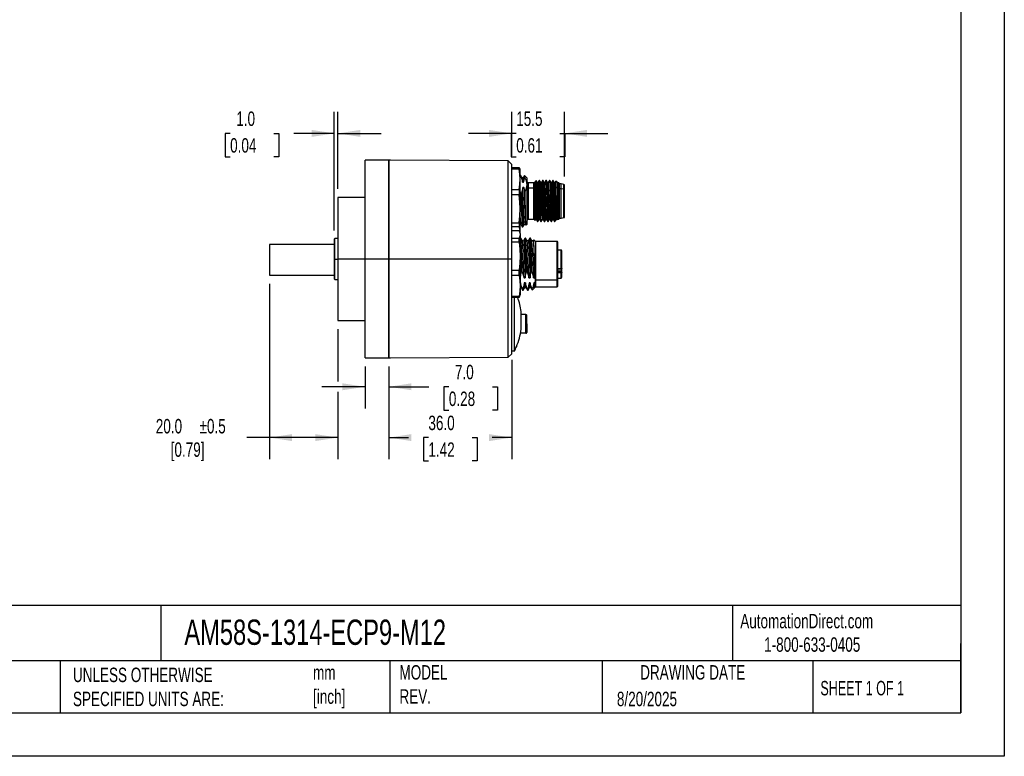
# Model space of a CAD drawing. Header units: millimetres. Extents: x 0 to 559, y 0 to 432.
# Tile 3 of 4: x 270 to 559, y 0 to 216. Entities that reach past the tile are written whole.
import ezdxf

# ---------------------------------------------------------------- set-up
doc = ezdxf.new("R2010")
doc.units = ezdxf.units.MM
doc.header["$LTSCALE"] = 2
doc.linetypes.add('CENTERX2', pattern=[20.32, 12.7, -2.54, 2.54, -2.54])
doc.layers.add('DIMENSIONS', color=140, linetype='Continuous', lineweight=25)
doc.layers.add('TEXT', color=140, linetype='Continuous', lineweight=25)
doc.styles.add('SLDTEXTSTYLE0', font='TXT', dxfattribs={"width": 0.7})
doc.styles.add('SLDTEXTSTYLE1', font='TXT', dxfattribs={"width": 0.65})
doc.dimstyles.new('SLDDIMSTYLE5', dxfattribs={"dimtxt": 4.316016, "dimasz": 6.604, "dimexe": 0, "dimexo": 0.0625, "dimgap": 1.079004, "dimtad": 0, "dimtih": 1, "dimtoh": 1, "dimdec": 1, "dimrnd": 1e-09, "dimzin": 4, "dimdsep": 46, "dimtxsty": 'SLDTEXTSTYLE0', "dimsah": 1, "dimcen": 0.09, "dimadec": 0, "dimazin": 1, "dimtfac": 1, "dimtdec": 1, "dimtofl": 0, "dimtmove": 0, "dimatfit": 3, "dimfxl": 0, "dimfrac": 2, "dimtolj": 1, "dimtzin": 12, "dimarcsym": 0})
doc.dimstyles.new('SLDDIMSTYLE6', dxfattribs={"dimtxt": 4.316016, "dimasz": 6.604, "dimexe": 0, "dimexo": 0.0625, "dimgap": 1.079004, "dimtad": 0, "dimtih": 1, "dimtoh": 1, "dimdec": 1, "dimrnd": 1e-09, "dimzin": 4, "dimdsep": 46, "dimtxsty": 'SLDTEXTSTYLE0', "dimsah": 1, "dimcen": 0.09, "dimadec": 0, "dimazin": 1, "dimtfac": 1, "dimtdec": 1, "dimtmove": 0, "dimatfit": 0, "dimfxl": 0, "dimfrac": 2, "dimtolj": 1, "dimtzin": 12, "dimarcsym": 0})
doc.dimstyles.new('SLDDIMSTYLE7', dxfattribs={"dimtxt": 4.316016, "dimasz": 6.604, "dimexe": 0, "dimexo": 0.0625, "dimgap": 1.079004, "dimtad": 0, "dimtih": 1, "dimtoh": 1, "dimdec": 1, "dimrnd": 1e-09, "dimzin": 12, "dimdsep": 46, "dimtxsty": 'SLDTEXTSTYLE0', "dimsah": 1, "dimcen": 0.09, "dimadec": 0, "dimazin": 3, "dimtfac": 1, "dimtdec": 1, "dimtmove": 0, "dimatfit": 0, "dimfxl": 0, "dimfrac": 2, "dimtolj": 1, "dimtzin": 12, "dimarcsym": 0})
doc.dimstyles.new('SLDDIMSTYLE8', dxfattribs={"dimtxt": 4.316016, "dimasz": 6.604, "dimexe": 0, "dimexo": 0.0625, "dimgap": 1.079004, "dimtad": 0, "dimtih": 1, "dimtoh": 1, "dimdec": 1, "dimrnd": 1e-09, "dimzin": 4, "dimdsep": 46, "dimtxsty": 'SLDTEXTSTYLE0', "dimsah": 1, "dimcen": 0.09, "dimadec": 0, "dimazin": 1, "dimtol": 1, "dimtp": 0.5, "dimtm": 0.5, "dimtfac": 1, "dimtdec": 1, "dimtofl": 0, "dimtmove": 0, "dimatfit": 3, "dimfxl": 0, "dimfrac": 2, "dimtolj": 1, "dimarcsym": 0})

# ---------------------------------------------------------------- blocks, each defined once
blk = doc.blocks.new('_D_6')
at = {"layer": 'DIMENSIONS'}
for p, q in [((414.37, 116.22), (414.37, 87.07)), ((378.37, 114.25), (378.37, 87.07)), ((378.37, 93.42), (384.11, 93.42)), ((389.95, 93.42), (388.5, 93.42)), ((388.5, 93.42), (388.5, 86.56)), ((402.78, 93.42), (404.23, 93.42)), ((404.23, 93.42), (404.23, 86.56)), ((414.37, 93.42), (408.63, 93.42)), ((388.5, 86.56), (389.95, 86.56)), ((404.23, 86.56), (402.78, 86.56))]:
    blk.add_line(p, q, dxfattribs=at)
for points in [[(378.37, 93.42), (384.97, 92.4), (384.97, 94.44)], [(414.37, 93.42), (407.76, 94.44), (407.76, 92.4)]]:
    blk.add_solid(points, dxfattribs=at)
at = {"layer": 'DIMENSIONS', "char_height": 4.233, "attachment_point": 1, "style": 'SLDTEXTSTYLE0'}
for s, insert in [('36.0', (389.95, 99.84)), ('1.42', (389.95, 92.02))]:
    blk.add_mtext(s, dxfattribs=dict(at, insert=insert))
blk = doc.blocks.new('_D_7')
at = {"layer": 'DIMENSIONS'}
for p, q in [((371.37, 114.22), (371.37, 101.96)), ((378.37, 114.25), (378.37, 101.96)), ((371.37, 108.31), (358.67, 108.31)), ((378.37, 108.31), (390.1, 108.31)), ((395.95, 108.31), (394.5, 108.31)), ((394.5, 108.31), (394.5, 101.45)), ((408.77, 108.31), (410.22, 108.31)), ((410.22, 108.31), (410.22, 101.45)), ((394.5, 101.45), (395.95, 101.45)), ((410.22, 101.45), (408.77, 101.45))]:
    blk.add_line(p, q, dxfattribs=at)
for points in [[(371.37, 108.31), (364.76, 109.33), (364.76, 107.3)], [(378.37, 108.31), (384.97, 107.3), (384.97, 109.33)]]:
    blk.add_solid(points, dxfattribs=at)
at = {"layer": 'DIMENSIONS', "char_height": 4.233, "attachment_point": 1, "style": 'SLDTEXTSTYLE0'}
for s, insert in [('7.0', (397.74, 114.74)), ('0.28', (395.95, 106.91))]:
    blk.add_mtext(s, dxfattribs=dict(at, insert=insert))
blk = doc.blocks.new('_D_8')
at = {"layer": 'DIMENSIONS'}
for p, q in [((362.37, 154.1), (362.37, 188.93)), ((363.37, 166.3), (363.37, 188.93)), ((331.82, 182.58), (330.37, 182.58)), ((330.37, 182.58), (330.37, 175.72)), ((344.65, 182.58), (346.1, 182.58)), ((346.1, 182.58), (346.1, 175.72)), ((362.37, 182.58), (350.49, 182.58)), ((363.37, 182.58), (376.07, 182.58)), ((330.37, 175.72), (331.82, 175.72)), ((346.1, 175.72), (344.65, 175.72))]:
    blk.add_line(p, q, dxfattribs=at)
for points in [[(362.37, 182.58), (355.76, 183.6), (355.76, 181.56)], [(363.37, 182.58), (369.97, 181.56), (369.97, 183.6)]]:
    blk.add_solid(points, dxfattribs=at)
at = {"layer": 'DIMENSIONS', "char_height": 4.233, "attachment_point": 1, "style": 'SLDTEXTSTYLE0'}
for s, insert in [('1.0', (333.62, 189)), ('0.04', (331.82, 181.18))]:
    blk.add_mtext(s, dxfattribs=dict(at, insert=insert))
blk = doc.blocks.new('_D_9')
at = {"layer": 'DIMENSIONS'}
for p, q in [((414.37, 176.04), (414.37, 188.93)), ((429.87, 169.95), (429.87, 188.93)), ((414.37, 182.58), (401.67, 182.58)), ((415.7, 182.58), (414.25, 182.58)), ((414.25, 182.58), (414.25, 175.72)), ((428.53, 182.58), (429.98, 182.58)), ((429.87, 182.58), (442.57, 182.58)), ((429.98, 182.58), (429.98, 175.72)), ((414.25, 175.72), (415.7, 175.72)), ((429.98, 175.72), (428.53, 175.72))]:
    blk.add_line(p, q, dxfattribs=at)
for points in [[(414.37, 182.58), (407.76, 183.6), (407.76, 181.56)], [(429.87, 182.58), (436.47, 181.56), (436.47, 183.6)]]:
    blk.add_solid(points, dxfattribs=at)
at = {"layer": 'DIMENSIONS', "char_height": 4.233, "attachment_point": 1, "style": 'SLDTEXTSTYLE0'}
for s, insert in [('15.5', (415.7, 189)), ('0.61', (415.7, 181.18))]:
    blk.add_mtext(s, dxfattribs=dict(at, insert=insert))
blk = doc.blocks.new('_D_10')
at = {"layer": 'DIMENSIONS'}
for p, q in [((343.37, 138.45), (343.37, 87.07)), ((363.37, 125.22), (363.37, 109.84)), ((363.37, 106.79), (363.37, 87.07)), ((343.37, 93.42), (336.71, 93.42)), ((363.37, 93.42), (343.37, 93.42))]:
    blk.add_line(p, q, dxfattribs=at)
for points in [[(343.37, 93.42), (349.97, 92.4), (349.97, 94.44)], [(363.37, 93.42), (356.76, 94.44), (356.76, 92.4)]]:
    blk.add_solid(points, dxfattribs=at)
at = {"layer": 'DIMENSIONS', "char_height": 4.233, "attachment_point": 1, "style": 'SLDTEXTSTYLE0'}
for s, insert in [('20.0', (310.03, 98.88)), ('±0.5', (322.85, 98.88)), ('[0.79]', (314.39, 92.02))]:
    blk.add_mtext(s, dxfattribs=dict(at, insert=insert))

msp = doc.modelspace()

# ---------------------------------------------------------------- linework, layer by layer
at = {"color": 7, "linetype": 'Continuous'}
for p, q in [((558.8049, 431.8053), (558.8049, 0.0053)), ((558.8049, 0.0053), (0.0049, 0.0053))]:
    msp.add_line(p, q, dxfattribs=at)
for p, q in [((378.3665, 174.7551), (371.3665, 174.7551)), ((371.3665, 145.7551), (371.3665, 174.7551)), ((378.3665, 145.7551), (378.3665, 174.7551)), ((378.3665, 174.7163), (378.3665, 145.7551)), ((378.8665, 174.7128), (378.3665, 174.7163)), ((413.3666, 174.5108), (378.8665, 174.7516)), ((378.8665, 174.7128), (378.8665, 174.7516)), ((414.3665, 173.5038), (413.3666, 174.5108)), ((413.3666, 145.7551), (413.3666, 174.5108)), ((414.3665, 145.7551), (414.3665, 173.5038)), ((414.3665, 172.5466), (416.612, 172.5466)), ((416.612, 172.1193), (414.3665, 172.1193)), ((416.612, 172.1193), (416.612, 172.5466)), ((416.612, 172.5466), (416.7728, 172.0726)), ((416.8665, 171.7551), (416.7809, 172.0747)), ((416.8665, 169.1191), (416.8665, 171.7551)), ((416.9484, 170.3551), (416.8665, 170.3551)), ((417.4047, 169.5759), (416.9574, 170.3494)), ((416.8665, 169.9976), (417.0175, 169.9976)), ((416.8665, 160.4257), (416.8665, 169.1191)), ((417.7439, 169.5918), (417.3954, 169.5918)), ((417.5295, 168.296), (417.8821, 168.296)), ((418.1129, 170.2451), (417.726, 169.576)), ((418.8665, 169.5051), (418.1301, 170.2416)), ((418.8665, 167.5281), (418.8665, 169.5051)), ((418.8665, 156.0051), (418.8665, 167.5281)), ((420.8665, 168.0551), (419.1665, 168.0551)), ((419.1665, 168.0551), (419.1665, 166.5028)), ((421.016, 168.2046), (420.8665, 168.0551)), ((420.8665, 166.5028), (420.8665, 168.0551)), ((421.1143, 168.2123), (421.0252, 168.2123)), ((421.2117, 168.3836), (421.1027, 168.1952)), ((421.5423, 168.7309), (421.2314, 168.42)), ((421.5664, 168.7365), (421.5585, 168.7147)), ((422.1182, 168.2138), (421.8702, 168.2138)), ((422.5539, 168.7551), (422.4291, 168.7551)), ((423.118, 168.2138), (422.87, 168.2138)), ((423.554, 168.7551), (423.4291, 168.7551)), ((424.118, 168.2137), (423.8704, 168.2137)), ((424.554, 168.7551), (424.4291, 168.7551)), ((425.1181, 168.2137), (424.8706, 168.2137)), ((425.554, 168.7551), (425.4291, 168.7551)), ((426.118, 168.2136), (425.8705, 168.2136)), ((426.554, 168.7551), (426.4291, 168.7551)), ((426.8746, 168.2062), (426.5575, 168.7547)), ((427.118, 168.2136), (426.8703, 168.2136)), ((427.3143, 168.5611), (427.1028, 168.1953)), ((427.8665, 168.0551), (427.333, 168.5887)), ((428.1665, 168.0551), (427.8665, 168.0551)), ((427.8665, 166.5028), (427.8665, 168.0551)), ((428.1665, 166.5028), (428.1665, 168.0551)), ((428.3665, 159.1489), (428.3665, 167.8551)), ((428.8665, 167.7551), (428.3665, 167.7551)), ((429.7015, 167.607), (428.8665, 167.7551)), ((428.8665, 166.2906), (428.8665, 167.7551)), ((429.7015, 166.1859), (429.7015, 167.607)), ((414.3665, 166.1189), (416.612, 166.1189)), ((416.612, 166.1189), (416.612, 164.5241)), ((417.0556, 165.0585), (416.8666, 165.552)), ((417.2318, 165.0585), (417.0556, 165.0585)), ((417.9537, 166.7601), (417.6011, 166.7601)), ((418.2901, 165.5138), (417.9537, 166.7601)), ((419.1665, 166.5028), (419.1665, 159.0074)), ((420.8665, 166.5028), (419.1665, 166.5028)), ((420.8665, 166.5028), (421.0252, 166.615)), ((420.8665, 157.4551), (420.8665, 166.5028)), ((421.0251, 165.7165), (421.0252, 166.615)), ((421.537, 166.9768), (421.5665, 166.9978)), ((421.537, 166.9768), (421.5665, 166.6518)), ((421.6789, 166.9977), (421.5665, 166.9977)), ((422.6789, 166.9977), (422.554, 166.9977)), ((423.679, 166.9977), (423.5541, 166.9977)), ((424.679, 166.9977), (424.5541, 166.9977)), ((425.679, 166.9977), (425.5541, 166.9977)), ((426.679, 166.9977), (426.5541, 166.9977)), ((427.8665, 166.5028), (427.4122, 166.824)), ((427.8665, 157.4551), (427.8665, 166.5028)), ((428.1665, 166.5028), (427.8665, 166.5028)), ((428.1665, 159.0074), (428.1665, 166.5028)), ((428.8665, 166.2906), (428.3665, 166.2906)), ((428.8665, 157.7551), (428.8665, 166.2906)), ((429.7015, 166.1859), (428.8665, 166.2906)), ((429.7015, 159.3243), (429.7015, 166.1859)), ((429.8665, 159.4635), (429.8665, 167.4101)), ((371.3665, 163.7551), (363.3665, 163.7551)), ((363.3665, 163.7551), (363.3665, 145.7551)), ((416.612, 164.5241), (414.3665, 164.5241)), ((416.8665, 154.0618), (416.8665, 160.4257)), ((419.1665, 159.0074), (419.1665, 157.4551)), ((423.2415, 158.8953), (422.929, 158.5125)), ((423.4916, 158.8953), (423.2414, 158.8953)), ((423.8041, 158.5125), (423.4916, 158.8953)), ((428.1665, 157.4551), (428.1665, 159.0074)), ((428.3665, 157.6551), (428.3665, 159.1489)), ((429.7015, 157.9032), (429.7015, 159.3243)), ((429.8665, 158.1001), (429.8665, 159.4635)), ((414.3665, 156.3274), (416.612, 156.3274)), ((416.612, 156.3274), (416.612, 155.1599)), ((416.8665, 155.9183), (417.0303, 155.9183)), ((417.0229, 155.9312), (417.47, 155.1578)), ((417.6624, 155.1609), (418.1097, 155.9344)), ((418.092, 155.9183), (418.4403, 155.9183)), ((418.4318, 155.9331), (418.5543, 155.7212)), ((418.579, 155.7176), (418.8665, 156.0051)), ((419.1665, 157.4551), (420.8665, 157.4551)), ((420.8665, 157.4551), (421.2416, 157.0801)), ((421.2521, 157.0925), (421.3742, 157.3037)), ((421.3647, 157.2964), (421.6126, 157.2964)), ((421.929, 156.7551), (422.0539, 156.7551)), ((422.3648, 157.2964), (422.6126, 157.2964)), ((422.929, 156.7551), (423.0539, 156.7551)), ((423.3649, 157.2966), (423.6127, 157.2966)), ((423.9291, 156.7551), (424.054, 156.7551)), ((424.3648, 157.2964), (424.6126, 157.2964)), ((424.9291, 156.7551), (425.054, 156.7551)), ((425.365, 157.2966), (425.6126, 157.2966)), ((425.9291, 156.7551), (426.054, 156.7551)), ((426.365, 157.2965), (426.6125, 157.2965)), ((426.9291, 156.7551), (427.054, 156.7551)), ((427.0596, 156.7587), (427.3766, 157.3071)), ((427.3651, 157.2966), (427.6131, 157.2966)), ((427.61, 157.3019), (427.6384, 157.2528)), ((427.6593, 157.2479), (427.8665, 157.4551)), ((427.8665, 157.4551), (428.1665, 157.4551)), ((428.3665, 157.7551), (428.8665, 157.7551)), ((428.8665, 157.7551), (429.7015, 157.9032)), ((416.612, 155.1599), (414.3665, 155.1599)), ((416.612, 154.0649), (414.3665, 154.0649)), ((416.8665, 153.2735), (416.781, 153.5927)), ((416.8164, 153.568), (416.8665, 153.7551)), ((416.8665, 153.7551), (416.8665, 154.0618)), ((416.8665, 153.2735), (416.8665, 152.9668)), ((417.4772, 155.1551), (417.6534, 155.1551)), ((362.5665, 151.7551), (362.3665, 151.5551)), ((362.3665, 151.5551), (362.3665, 145.7551)), ((363.3665, 151.7551), (362.5665, 151.7551)), ((362.5665, 145.7551), (362.5665, 151.7551)), ((414.3665, 151.8686), (416.612, 151.8686)), ((416.612, 150.7012), (414.3665, 150.7012)), ((416.612, 150.7012), (416.612, 151.8686)), ((416.8665, 152.9668), (416.8665, 146.6028)), ((417.0484, 151.8735), (416.8665, 151.8735)), ((417.5044, 151.0948), (417.0571, 151.8683)), ((417.8436, 151.1102), (417.4955, 151.1102)), ((418.2732, 151.8677), (417.826, 151.0943)), ((418.4584, 151.8735), (418.2822, 151.8735)), ((418.9144, 151.0948), (418.4671, 151.8683)), ((419.2536, 151.1102), (418.9054, 151.1102)), ((419.6831, 151.8677), (419.2359, 151.0942)), ((419.8684, 151.8735), (419.6922, 151.8735)), ((420.3244, 151.0946), (419.8771, 151.8682)), ((420.6616, 151.1103), (420.309, 151.1103)), ((420.8358, 151.4224), (420.6553, 151.1103)), ((421.3665, 150.9235), (420.8628, 151.4272)), ((427.6665, 150.9235), (421.3665, 150.9235)), ((421.3665, 150.9235), (421.3665, 139.5712)), ((427.6665, 139.5712), (427.6665, 150.9235)), ((427.8665, 139.7126), (427.8665, 150.7235)), ((343.3665, 150.0176), (343.3665, 140.9926)), ((362.3665, 150.0176), (343.3665, 150.0176)), ((428.8665, 148.3735), (427.8665, 148.3735)), ((428.8665, 142.9956), (428.8665, 148.3735)), ((429.0665, 143.0579), (429.0665, 148.1708)), ((362.3665, 145.7551), (362.3665, 139.9551)), ((362.3665, 145.7551), (362.5665, 145.7551)), ((362.5665, 139.7551), (362.5665, 145.7551)), ((362.5665, 145.7551), (363.3665, 145.7551)), ((363.3665, 145.7551), (363.3665, 127.7551)), ((371.3665, 145.7551), (363.3665, 145.7551)), ((378.3665, 145.7551), (371.3665, 145.7551)), ((371.3665, 116.7551), (371.3665, 145.7551)), ((378.3665, 116.7551), (378.3665, 145.7551)), ((378.3665, 145.7551), (378.3665, 116.7939)), ((413.3666, 145.7551), (378.3665, 145.7551)), ((413.3666, 116.9995), (413.3666, 145.7551)), ((414.3665, 145.7551), (413.3666, 145.7551)), ((414.3665, 118.0064), (414.3665, 145.7551)), ((416.8665, 146.6028), (416.8665, 137.9095)), ((417.1368, 147.1753), (416.8666, 146.9966)), ((414.3665, 142.5045), (416.612, 142.5045)), ((416.612, 140.9097), (416.612, 142.5045)), ((417.2936, 141.9701), (417.47, 141.9701)), ((418.7038, 141.9701), (418.88, 141.9701)), ((427.8665, 142.9956), (428.8665, 142.9956)), ((427.8665, 142.9165), (428.8665, 142.9165)), ((427.8665, 142.8579), (428.8665, 142.8579)), ((427.8665, 142.2594), (428.8665, 142.2594)), ((428.8665, 142.0034), (427.8665, 142.0034)), ((428.8665, 141.7022), (427.8665, 141.7022)), ((428.8665, 142.9625), (428.8665, 142.9956)), ((428.8665, 142.9165), (428.8665, 142.9625)), ((428.8665, 142.8579), (428.8665, 142.9165)), ((428.8665, 142.8579), (428.8665, 142.2594)), ((428.8665, 142.2594), (428.8665, 142.0034)), ((428.8665, 141.7322), (428.8665, 142.0034)), ((428.8665, 141.7022), (428.8665, 141.7322)), ((428.8665, 140.1735), (428.8665, 141.7022)), ((429.0665, 142.1791), (429.0665, 143.0172)), ((429.0665, 141.8276), (429.0665, 142.1791)), ((429.0665, 141.5132), (429.0665, 141.8276)), ((429.0665, 140.3967), (429.0665, 141.5132)), ((343.3665, 140.9926), (362.3665, 140.9926)), ((362.3665, 139.9551), (362.5665, 139.7551)), ((362.5665, 139.7551), (363.3665, 139.7551)), ((416.612, 140.9097), (414.3665, 140.9097)), ((416.9961, 138.7325), (416.8665, 138.7325)), ((417.982, 140.2685), (418.3345, 140.2685)), ((418.4061, 138.7325), (418.0536, 138.7325)), ((419.392, 140.2684), (419.7445, 140.2684)), ((419.8161, 138.7325), (419.4636, 138.7325)), ((420.8736, 138.7325), (420.5979, 137.324)), ((420.802, 140.2685), (421.1545, 140.2685)), ((421.1797, 138.7325), (420.8736, 138.7325)), ((421.1545, 140.2685), (421.1615, 140.3459)), ((421.1615, 140.3459), (421.2665, 139.5005)), ((421.2665, 139.5005), (421.1797, 138.7325)), ((421.3665, 139.5712), (421.2665, 139.5005)), ((427.6665, 139.5712), (421.3665, 139.5712)), ((421.3665, 139.5712), (421.3665, 137.6235)), ((427.6665, 137.6235), (427.6665, 139.5712)), ((427.8665, 140.1735), (428.8665, 140.1735)), ((427.8665, 137.8235), (427.8665, 139.7126)), ((416.8665, 137.9095), (416.8665, 135.2735)), ((416.8665, 137.4367), (417.1301, 137.4367)), ((417.1209, 137.4527), (417.5681, 136.6792)), ((417.6843, 137.0309), (417.5081, 137.0309)), ((417.5772, 136.6869), (417.5694, 136.678)), ((417.5772, 136.6735), (417.7534, 136.6735)), ((417.7621, 136.6786), (418.2094, 137.4521)), ((418.1919, 137.4367), (418.5402, 137.4367)), ((418.5309, 137.4528), (418.9781, 136.6793)), ((419.0943, 137.0309), (418.9181, 137.0309)), ((418.9872, 136.6869), (418.9794, 136.678)), ((418.9872, 136.6735), (419.1634, 136.6735)), ((419.1721, 136.6787), (419.6194, 137.4522)), ((419.6018, 137.4367), (419.9502, 137.4367)), ((419.9408, 137.4529), (420.388, 136.6794)), ((420.4165, 137.0309), (420.3281, 137.0309)), ((420.3972, 136.6735), (420.4165, 136.6735)), ((420.4165, 136.6735), (420.7959, 137.0529)), ((420.4165, 137.0309), (420.4165, 136.6735)), ((420.8163, 137.0837), (421.0288, 137.4512)), ((421.014, 137.4366), (421.1797, 137.4366)), ((421.1907, 137.4476), (421.3665, 137.6235)), ((421.3665, 137.6235), (427.6665, 137.6235)), ((414.3665, 134.9093), (416.612, 134.9093)), ((416.612, 134.482), (414.3665, 134.482)), ((415.1665, 118.7551), (415.1665, 134.482)), ((416.612, 134.482), (416.7745, 134.956)), ((416.612, 134.482), (416.612, 134.9093)), ((416.781, 134.9543), (416.8665, 135.2735)), ((417.1665, 125.1544), (417.1665, 130.3558)), ((363.3665, 127.7551), (371.3665, 127.7551)), ((418.5665, 129.5051), (417.1665, 129.5051)), ((418.5665, 126.7811), (418.5665, 129.5051)), ((418.5665, 124.0051), (418.5665, 126.7811)), ((418.7665, 126.7551), (418.7665, 126.7792)), ((418.7665, 126.7551), (418.7665, 124.2051)), ((418.5665, 124.0051), (416.9766, 124.0051)), ((415.1665, 118.7551), (414.3665, 118.7551)), ((415.7665, 120.0825), (415.7664, 120.0173)), ((371.3665, 116.7551), (378.3665, 116.7551)), ((378.3665, 116.7939), (378.8665, 116.7974)), ((378.8665, 116.7586), (413.3666, 116.9995)), ((378.8665, 116.7974), (378.8665, 116.7586)), ((413.3666, 116.9995), (414.3665, 118.0064))]:
    msp.add_line(p, q)
at = {"flags": 128}
for points in [[(416.8665, 169.1191), (416.8029, 170.5816), (416.612, 172.1193)], [(417.0175, 169.9976), (416.9797, 170.281), (416.9484, 170.34)], [(416.612, 166.1189), (416.8029, 167.6566), (416.8665, 169.1191)], [(417.0175, 169.9976), (417.3311, 169.1221), (417.5295, 168.296)], [(417.8821, 168.296), (417.9842, 169.0102), (418.1713, 169.7494)], [(421.0252, 166.615), (421.0252, 167.2119), (421.0252, 167.6806), (421.0252, 168.0075), (421.0252, 168.1832), (421.0252, 168.1953)], [(421.1128, 168.1808), (421.1409, 168.1501), (421.1794, 167.7934), (421.218, 167.1427), (421.2565, 166.236), (421.295, 165.1263), (421.3336, 163.8783), (421.3721, 162.5647), (421.4106, 161.2622), (421.4492, 160.0469), (421.4877, 158.9895), (421.5262, 158.1518), (421.5648, 157.5827), (421.6033, 157.3153), (421.608, 157.3214)], [(421.2135, 168.3826), (421.2172, 168.3942), (421.2811, 168.4376), (421.3451, 168.3152), (421.409, 168.0269), (421.473, 167.5775), (421.537, 166.9768)], [(421.8766, 168.2027), (421.7181, 168.4769), (421.5596, 168.7512)], [(421.5665, 166.9978), (421.5665, 167.6775), (421.5665, 168.2039), (421.5665, 168.5606), (421.5664, 168.7365)], [(422.3663, 157.3218), (422.341, 157.3652), (422.3063, 157.6797), (422.2717, 158.2326), (422.2371, 158.9997), (422.2025, 159.943), (422.1678, 161.0196), (422.1332, 162.1776), (422.0986, 163.363), (422.0639, 164.5199), (422.0293, 165.5931), (421.9947, 166.5332), (421.96, 167.2942), (421.9254, 167.8422), (421.8908, 168.1493), (421.8748, 168.1741)], [(422.424, 168.7527), (422.2655, 168.4784), (422.107, 168.2042)], [(422.1166, 168.179), (422.1428, 168.1397), (422.1813, 167.7676), (422.2199, 167.1032), (422.2584, 166.1851), (422.2969, 165.0668), (422.3355, 163.8137), (422.374, 162.4989), (422.4125, 161.199), (422.4511, 159.9899), (422.4896, 158.9421), (422.5281, 158.1167), (422.5667, 157.562), (422.6052, 157.3102), (422.6081, 157.3152)], [(422.554, 166.9977), (422.5228, 167.7439), (422.4915, 168.2984), (422.4603, 168.6398), (422.4291, 168.7551), (422.4221, 168.7295)], [(422.8786, 168.1989), (422.7201, 168.473), (422.5616, 168.7472)], [(423.4238, 168.7523), (423.2653, 168.4781), (423.1067, 168.2038)], [(423.5541, 166.9977), (423.5228, 167.7439), (423.4916, 168.2984), (423.4603, 168.6398), (423.4291, 168.7551), (423.4219, 168.7286)], [(423.8753, 168.2053), (423.7167, 168.4796), (423.5582, 168.7539)], [(424.3664, 157.306), (424.3626, 157.298), (424.3353, 157.4015), (424.3079, 157.6621), (424.2806, 158.0732), (424.2532, 158.6217), (424.2259, 159.2922), (424.1986, 160.0645), (424.1712, 160.9162), (424.1439, 161.8219), (424.1165, 162.7551), (424.0892, 163.6883), (424.0618, 164.594), (424.0345, 165.4457), (424.0071, 166.218), (423.9798, 166.8885), (423.9525, 167.4371), (423.9251, 167.848), (423.8978, 168.1089), (423.8733, 168.2012)], [(424.4226, 168.75), (424.264, 168.4758), (424.1055, 168.2015)], [(424.6098, 157.3088), (424.5853, 157.4015), (424.558, 157.6621), (424.5306, 158.0732), (424.5033, 158.6217), (424.4759, 159.2923), (424.4486, 160.0645), (424.4212, 160.9162), (424.3939, 161.8219), (424.3666, 162.7551), (424.3392, 163.6883), (424.3119, 164.594), (424.2845, 165.4457), (424.2572, 166.218), (424.2298, 166.8884), (424.2025, 167.4371), (424.1751, 167.8479), (424.1478, 168.1088), (424.1205, 168.212), (424.1165, 168.2037)], [(424.4206, 168.7238), (424.4291, 168.7551), (424.4603, 168.6398), (424.4916, 168.2984), (424.5228, 167.7439), (424.5541, 166.9977)], [(424.8759, 168.2045), (424.7173, 168.4788), (424.5588, 168.7532)], [(425.3666, 157.3129), (425.347, 157.3376), (425.3197, 157.5315), (425.2923, 157.8794), (425.265, 158.3707), (425.2376, 158.9912), (425.2103, 159.7224), (425.1829, 160.5431), (425.1556, 161.4287), (425.1283, 162.3536), (425.1009, 163.2901), (425.0736, 164.211), (425.0462, 165.089), (425.0189, 165.8982), (424.9915, 166.615), (424.9642, 167.2179), (424.9368, 167.6898), (424.9095, 168.0159), (424.8822, 168.1876), (424.874, 168.1909)], [(425.4224, 168.7496), (425.2639, 168.4753), (425.1053, 168.201)], [(425.4205, 168.7233), (425.4291, 168.7551), (425.4603, 168.6398), (425.4916, 168.2984), (425.5228, 167.7439), (425.5541, 166.9977)], [(425.8766, 168.2031), (425.7181, 168.4774), (425.5595, 168.7517)], [(426.3666, 157.3129), (426.3587, 157.303), (426.3314, 157.4293), (426.304, 157.7119), (426.2767, 158.1435), (426.2494, 158.7105), (426.222, 159.3969), (426.1947, 160.182), (426.1673, 161.0429), (426.14, 161.9542), (426.1126, 162.8891), (426.0853, 163.8201), (426.058, 164.7196), (426.0306, 165.5614), (426.0033, 166.3205), (425.9759, 166.9747), (425.9486, 167.5046), (425.9212, 167.8946), (425.8939, 168.1334), (425.8747, 168.1897)], [(426.4235, 168.7517), (426.2649, 168.4773), (426.1125, 168.2136)], [(426.6085, 157.3039), (426.5814, 157.4292), (426.554, 157.7119), (426.5267, 158.1435), (426.4994, 158.7105), (426.472, 159.3969), (426.4447, 160.1819), (426.4173, 161.0429), (426.39, 161.9542), (426.3626, 162.8891), (426.3353, 163.8201), (426.308, 164.7196), (426.2806, 165.5614), (426.2533, 166.3205), (426.2259, 166.9747), (426.1986, 167.5046), (426.1712, 167.8946), (426.1439, 168.1334), (426.1165, 168.2136), (426.1165, 168.2135)], [(426.5541, 166.9977), (426.5228, 167.7439), (426.4916, 168.2984), (426.4603, 168.6398), (426.4291, 168.7551), (426.4215, 168.7272)], [(427.3666, 157.3171), (427.3454, 157.3441), (427.3152, 157.5775), (427.285, 157.9961), (427.2548, 158.5861), (427.2246, 159.3251), (427.1944, 160.1877), (427.1642, 161.1421), (427.134, 162.1546), (427.1038, 163.1886), (427.0736, 164.2069), (427.0435, 165.1733), (427.0133, 166.0527), (426.9831, 166.814), (426.9529, 167.4294), (426.9227, 167.8773), (426.8925, 168.1411), (426.8727, 168.1875)], [(427.1165, 168.2006), (427.1258, 168.2044), (427.1482, 168.1059), (427.1706, 167.9018), (427.193, 167.596), (427.2153, 167.1947), (427.2377, 166.7056), (427.2601, 166.1386), (427.2825, 165.5047), (427.3049, 164.8166), (427.3273, 164.0877), (427.3496, 163.3325), (427.372, 162.566), (427.3944, 161.8031), (427.4168, 161.0591), (427.4392, 160.3485), (427.4616, 159.6855), (427.4839, 159.0831), (427.5063, 158.5532), (427.5287, 158.1062), (427.5511, 157.7512), (427.5735, 157.4948), (427.5959, 157.3424), (427.6116, 157.3102)], [(427.4122, 166.824), (427.3924, 167.5561), (427.3726, 168.108), (427.3528, 168.4571), (427.333, 168.5887), (427.3257, 168.5545)], [(417.6011, 166.7601), (417.4747, 165.9292), (417.2318, 165.0585)], [(418.0941, 155.9447), (418.0761, 155.94), (418.0365, 156.1414), (417.9969, 156.5481), (417.9574, 157.1473), (417.9178, 157.9208), (417.8782, 158.8442), (417.8386, 159.889), (417.799, 161.0228), (417.7594, 162.2103), (417.7198, 163.4148), (417.6803, 164.5988), (417.6407, 165.7255), (417.6011, 166.7601)], [(417.9537, 166.7601), (417.9933, 165.7255), (418.0329, 164.5988), (418.0725, 163.4148), (418.1121, 162.2103), (418.1517, 161.0228), (418.1912, 159.889), (418.2308, 158.8442), (418.2704, 157.9208), (418.31, 157.1474), (418.3496, 156.5481), (418.3892, 156.1415), (418.4287, 155.94), (418.4338, 155.9414)], [(418.5607, 155.7249), (418.5558, 155.723), (418.5337, 155.8848), (418.5115, 156.2143), (418.4894, 156.7044), (418.4672, 157.3443), (418.4451, 158.1193), (418.4229, 159.0115), (418.4008, 160), (418.3787, 161.0614), (418.3565, 162.1704), (418.3344, 163.3003), (418.3122, 164.4239), (418.2901, 165.5138)], [(421.5665, 166.6518), (421.5665, 166.8486), (421.5665, 166.9978)], [(421.5665, 166.6518), (421.5962, 165.7381), (421.6259, 164.7209), (421.6556, 163.6355), (421.6853, 162.5195), (421.715, 161.4118), (421.7447, 160.3506), (421.7744, 159.3729), (421.804, 158.5125)], [(421.6789, 166.9977), (421.7101, 166.0885), (421.7414, 165.0512), (421.7726, 163.9256), (421.8039, 162.7551), (421.8351, 161.5846), (421.8664, 160.459), (421.8976, 159.4217), (421.9289, 158.5125)], [(422.804, 158.5125), (422.7728, 159.4217), (422.7415, 160.459), (422.7103, 161.5846), (422.679, 162.7551), (422.6478, 163.9256), (422.6165, 165.0512), (422.5853, 166.0885), (422.554, 166.9977)], [(422.6789, 166.9977), (422.7101, 166.0885), (422.7414, 165.0512), (422.7726, 163.9256), (422.8039, 162.7551), (422.8351, 161.5846), (422.8664, 160.459), (422.8976, 159.4217), (422.9289, 158.5125)], [(423.8041, 158.5125), (423.7728, 159.4217), (423.7416, 160.459), (423.7103, 161.5846), (423.6791, 162.7551), (423.6478, 163.9256), (423.6166, 165.0512), (423.5853, 166.0885), (423.5541, 166.9977)], [(423.929, 158.5125), (423.8978, 159.4217), (423.8665, 160.459), (423.8353, 161.5846), (423.804, 162.7551), (423.7728, 163.9256), (423.7415, 165.0512), (423.7103, 166.0885), (423.679, 166.9977)], [(424.5541, 166.9977), (424.5853, 166.0885), (424.6166, 165.0512), (424.6478, 163.9256), (424.6791, 162.7551), (424.7103, 161.5846), (424.7416, 160.459), (424.7728, 159.4217), (424.8041, 158.5125)], [(424.679, 166.9977), (424.7102, 166.0885), (424.7415, 165.0512), (424.7727, 163.9256), (424.804, 162.7551), (424.8352, 161.5846), (424.8665, 160.459), (424.8977, 159.4217), (424.929, 158.5125)], [(425.5541, 166.9977), (425.5853, 166.0885), (425.6166, 165.0512), (425.6478, 163.9256), (425.6791, 162.7551), (425.7103, 161.5846), (425.7416, 160.459), (425.7728, 159.4217), (425.8041, 158.5125)], [(425.679, 166.9977), (425.7103, 166.0885), (425.7415, 165.0512), (425.7728, 163.9256), (425.804, 162.7551), (425.8353, 161.5846), (425.8665, 160.459), (425.8978, 159.4217), (425.929, 158.5125)], [(426.8041, 158.5125), (426.7728, 159.4217), (426.7416, 160.459), (426.7103, 161.5846), (426.6791, 162.7551), (426.6478, 163.9256), (426.6166, 165.0512), (426.5853, 166.0885), (426.5541, 166.9977)], [(426.929, 158.5125), (426.8977, 159.4217), (426.8665, 160.459), (426.8352, 161.5846), (426.804, 162.7551), (426.7727, 163.9256), (426.7415, 165.0512), (426.7102, 166.0885), (426.679, 166.9977)], [(427.5707, 158.7983), (427.5509, 159.6352), (427.5311, 160.5985), (427.5113, 161.6518), (427.4915, 162.7551), (427.4717, 163.8661), (427.4518, 164.942), (427.432, 165.941), (427.4122, 166.824)], [(416.8665, 160.4257), (416.8029, 162.4236), (416.612, 164.5241)], [(416.612, 156.3274), (416.8029, 158.4279), (416.8665, 160.4257)], [(421.2452, 157.0965), (421.2416, 157.0801), (421.2217, 157.2086), (421.2019, 157.5487), (421.1821, 158.086), (421.1622, 158.7983)], [(416.8666, 157.788), (416.9054, 157.0538), (416.9442, 156.4896), (416.983, 156.1123), (417.0218, 155.9331), (417.0255, 155.9354)], [(421.6061, 157.3075), (421.7646, 157.0333), (421.9231, 156.7591)], [(421.9289, 158.5125), (421.9601, 157.7663), (421.9914, 157.2118), (422.0226, 156.8704), (422.0539, 156.7551), (422.0587, 156.7727)], [(422.0566, 156.7545), (422.2152, 157.0287), (422.3737, 157.303)], [(422.6062, 157.3073), (422.7647, 157.0331), (422.9232, 156.7589)], [(423.057, 156.7665), (423.0539, 156.7551), (423.0227, 156.8704), (422.9914, 157.2118), (422.9601, 157.7663), (422.9289, 158.5125)], [(423.0551, 156.7531), (423.2136, 157.0272), (423.3722, 157.3014)], [(423.6047, 157.3105), (423.7631, 157.0365), (423.9216, 156.7624)], [(423.929, 158.5125), (423.9603, 157.7663), (423.9915, 157.2118), (424.0228, 156.8704), (424.054, 156.7551), (424.0625, 156.7866)], [(424.0606, 156.7603), (424.2191, 157.0346), (424.3704, 157.2964)], [(424.6078, 157.3047), (424.7664, 157.0304), (424.925, 156.7561)], [(424.929, 158.5125), (424.9602, 157.7663), (424.9915, 157.2118), (425.0227, 156.8704), (425.054, 156.7551), (425.0614, 156.7826)], [(425.0595, 156.7584), (425.2378, 157.0669), (425.3706, 157.2966)], [(425.6079, 157.3049), (425.7664, 157.0306), (425.9249, 156.7563)], [(425.929, 158.5125), (425.9603, 157.7663), (425.9915, 157.2118), (426.0228, 156.8704), (426.054, 156.7551), (426.0602, 156.7778)], [(426.0582, 156.7563), (426.2167, 157.0306), (426.3753, 157.3048)], [(426.6066, 157.3066), (426.7453, 157.0667), (426.9236, 156.7581)], [(427.054, 156.7724), (427.0478, 156.7597), (427.0181, 156.9074), (426.9884, 157.258), (426.9587, 157.7993), (426.929, 158.5125)], [(416.8665, 154.0618), (416.8029, 154.5971), (416.612, 155.1599)], [(416.612, 154.0649), (416.8009, 153.514), (416.8665, 152.9668)], [(416.8006, 153.5196), (416.8029, 153.5265), (416.8665, 154.0618)], [(416.8665, 152.9668), (416.8009, 152.4196), (416.612, 151.8686)], [(416.612, 150.7012), (416.8009, 148.6449), (416.8665, 146.6028)], [(417.982, 140.2685), (417.9424, 141.303), (417.9028, 142.4298), (417.8632, 143.6138), (417.8236, 144.8182), (417.7841, 146.0058), (417.7445, 147.1395), (417.7049, 148.1844), (417.6653, 149.1078), (417.6257, 149.8812), (417.5861, 150.4805), (417.5465, 150.8872), (417.5069, 151.0885), (417.5017, 151.0872)], [(417.8415, 151.084), (417.8595, 151.0886), (417.8991, 150.8871), (417.9387, 150.4805), (417.9782, 149.8812), (418.0178, 149.1078), (418.0574, 148.1844), (418.097, 147.1396), (418.1366, 146.0058), (418.1762, 144.8182), (418.2158, 143.6138), (418.2554, 142.4298), (418.2949, 141.303), (418.3345, 140.2685)], [(419.392, 140.2685), (419.3524, 141.303), (419.3128, 142.4298), (419.2732, 143.6138), (419.2336, 144.8182), (419.194, 146.0058), (419.1545, 147.1395), (419.1149, 148.1844), (419.0753, 149.1078), (419.0357, 149.8812), (418.9961, 150.4805), (418.9565, 150.8872), (418.9169, 151.0885), (418.9117, 151.0872)], [(419.2515, 151.0839), (419.2694, 151.0884), (419.309, 150.8871), (419.3486, 150.4805), (419.3882, 149.8811), (419.4278, 149.1078), (419.4674, 148.1843), (419.507, 147.1395), (419.5465, 146.0058), (419.5861, 144.8182), (419.6257, 143.6138), (419.6653, 142.4298), (419.7049, 141.3031), (419.7445, 140.2685)], [(420.6616, 151.1061), (420.6643, 151.1098), (420.6896, 151.0568), (420.715, 150.9171), (420.7404, 150.6924), (420.7658, 150.3856), (420.7912, 150.0007), (420.8166, 149.5425), (420.842, 149.0169), (420.8674, 148.4306), (420.8928, 147.7912), (420.9182, 147.1068), (420.9436, 146.3861), (420.969, 145.6385), (420.9943, 144.8733), (421.0197, 144.1005), (421.0451, 143.3299), (421.0705, 142.5714), (421.0959, 141.8347), (421.1213, 141.1291), (421.1467, 140.4638), (421.1545, 140.2685)], [(416.8665, 146.6028), (416.8009, 144.5608), (416.612, 142.5045)], [(417.1368, 147.1753), (417.176, 145.9086), (417.2152, 144.592), (417.2544, 143.2656), (417.2936, 141.9701)], [(416.9245, 140.2685), (417.0508, 141.0991), (417.2936, 141.97)], [(417.47, 141.9701), (417.7837, 141.0943), (417.982, 140.2685)], [(418.3345, 140.2685), (418.4609, 141.099), (418.7038, 141.97)], [(418.88, 141.9701), (419.1937, 141.0942), (419.392, 140.2684)], [(419.7445, 140.2684), (419.8707, 141.0989), (420.1138, 141.9701)], [(420.1138, 141.9701), (420.2125, 141.9701), (420.29, 141.9701)], [(420.29, 141.9701), (420.6036, 141.0947), (420.802, 140.2685)], [(428.8665, 142.9956), (428.9056, 142.9968), (428.9431, 143.0003), (428.9777, 143.0061), (429.008, 143.0139), (429.0328, 143.0233), (429.0513, 143.0341), (429.0627, 143.0458), (429.0665, 143.0579)], [(429.0665, 143.0579), (429.0627, 143.0393), (429.0513, 143.0214), (429.0328, 143.0049), (429.008, 142.9905), (428.9777, 142.9786), (428.9431, 142.9698), (428.9056, 142.9643), (428.8665, 142.9625)], [(428.8665, 142.2594), (428.9024, 142.258), (428.9381, 142.2538), (428.9722, 142.247), (429.0032, 142.2375), (429.0462, 142.2144), (429.0665, 142.1791)], [(428.8665, 141.7322), (428.9056, 141.734), (428.9431, 141.7394), (428.9777, 141.7482), (429.008, 141.7601), (429.0328, 141.7746), (429.0513, 141.7911), (429.0627, 141.809), (429.0665, 141.8276)], [(429.0665, 141.8276), (429.0627, 141.8031), (429.0513, 141.7796), (429.0328, 141.7579), (429.008, 141.7389), (428.9777, 141.7233), (428.9431, 141.7117), (428.9056, 141.7046), (428.8665, 141.7022)], [(416.612, 140.9097), (416.8009, 139.4044), (416.8665, 137.9095)], [(417.5081, 137.0309), (417.1944, 137.9065), (416.9961, 138.7325)], [(418.0536, 138.7325), (417.9272, 137.9018), (417.6843, 137.0309)], [(418.9181, 137.0309), (418.6043, 137.9071), (418.4061, 138.7325)], [(419.4636, 138.7325), (419.3373, 137.9019), (419.0943, 137.0309)], [(420.3281, 137.0309), (420.0145, 137.9065), (419.8161, 138.7325)], [(421.1797, 138.7325), (421.1797, 138.1333), (421.1797, 137.7121), (421.1797, 137.4813), (421.1797, 137.4586)], [(416.8665, 137.9095), (416.8009, 136.4146), (416.612, 134.9093)], [(417.5655, 136.6918), (417.5388, 136.7846), (417.5081, 137.0309)], [(417.6843, 137.0309), (417.715, 136.7846), (417.7456, 136.678), (417.7534, 136.6869)], [(418.9754, 136.6919), (418.9488, 136.7846), (418.9181, 137.0309)], [(419.0943, 137.0309), (419.125, 136.7846), (419.1556, 136.678), (419.1634, 136.6869)], [(420.3853, 136.7147), (420.3723, 136.7201), (420.3281, 137.0309)], [(420.5979, 137.324), (420.4989, 137.1603), (420.4165, 137.0309)], [(420.7879, 137.0609), (420.7433, 137.0256), (420.6706, 137.1055), (420.5979, 137.324)], [(418.7665, 126.7792), (418.7665, 127.5162), (418.7665, 128.1881), (418.7665, 128.7374), (418.7665, 129.1169), (418.7665, 129.2941), (418.7665, 129.2825)]]:
    msp.add_lwpolyline(points, dxfattribs=at)
for centre, radius, start, end in [((412.8657, 168.4661), 4.6669, 357.912263, 13.585008), ((414.2551, 168.5374), 3.6351, 356.192893, 16.429127), ((416.7184, 169.8445), 1.456, 356.257066, 15.478978), ((414.5333, 167.3914), 4.3354, 1.806998, 32.950336), ((414.7047, 167.6295), 4.1631, 329.456071, 358.603748), ((419.1665, 168.3551), 0.3, 180, 270), ((406.3301, 166.8778), 15.3492, 0.447693, 6.955619), ((412.1212, 167.1299), 10.5585, 359.2826, 8.854159), ((184.3152, 154.1466), 238.9733, 1.138609, 3.364198), ((153.5519, 152.6462), 270.012, 1.32615, 3.298579), ((413.1216, 167.1299), 10.5582, 359.282576, 8.854346), ((414.1218, 167.1299), 10.558, 359.282563, 8.854569), ((39.6523, 145.2609), 386.1459, 1.789824, 3.404783), ((415.1221, 167.1299), 10.5577, 359.282544, 8.854788), ((416.1218, 167.1299), 10.558, 359.282565, 8.854543), ((428.1665, 167.8551), 0.2, 0, 90), ((429.6665, 167.4101), 0.2, 360, 79.943226), ((575.8282, 166.7261), 158.7813, 180.601745, 184.170093), ((563.2598, 166.3296), 146.0335, 180.498696, 184.383275), ((591.4369, 168.4255), 170.4334, 180.910718, 183.738456), ((147.1702, 156.8288), 273.9992, 0.411853, 1.858834), ((419.129, 158.7423), 0.2678, 81.950533, 168.578246), ((431.2588, 158.7355), 8.0188, 178.858409, 190.194832), ((433.3433, 158.8231), 9.852, 179.57993, 188.77326), ((437.4689, 158.5159), 9.9022, 178.365989, 187.299786), ((428.1915, 159.1842), 0.1785, 261.950533, 348.578246), ((429.7023, 159.4907), 0.1664, 269.702784, 350.595522), ((419.1665, 157.1551), 0.3, 90, 180), ((432.3611, 158.3803), 10.5579, 179.282555, 188.854631), ((433.3611, 158.3803), 10.5579, 179.282555, 188.854624), ((434.3616, 158.3803), 10.5583, 179.282582, 188.854277), ((435.3608, 158.3803), 10.5575, 179.282532, 188.854946), ((436.3617, 158.3803), 10.5584, 179.28259, 188.854198), ((437.3606, 158.3803), 10.5574, 179.282522, 188.855071), ((428.1665, 157.6551), 0.2, 270, 360), ((429.6665, 158.1001), 0.2, 280.056774, 0), ((380.0434, 147.4314), 37.0943, 359.604529, 6.859202), ((256.6649, 140.2385), 160.8144, 0.616925, 4.13954), ((272.6741, 140.699), 146.0353, 0.49869, 4.383222), ((258.081, 140.2387), 160.8083, 0.616903, 4.139653), ((274.0877, 140.699), 146.0316, 0.498702, 4.38333), ((259.4392, 140.237), 160.8601, 0.617289, 4.138887), ((178.0491, 134.9091), 242.8121, 1.264734, 3.820882), ((59.1453, 135.7399), 362.0455, 0.728944, 2.481575), ((427.6665, 150.7235), 0.2, 0, 90), ((428.8665, 148.1735), 0.2, 0, 90), ((428.8665, 143.0579), 0.2, 270, 360), ((428.8779, 141.8146), 0.1891, 3.928802, 93.452081), ((421.6603, 138.5626), 4.6673, 177.912993, 193.584267), ((421.6794, 138.491), 3.6338, 176.189448, 196.433552), ((423.0708, 138.5625), 4.6677, 177.912587, 193.582111), ((423.092, 138.4912), 3.6364, 176.194575, 196.42419), ((424.4905, 138.5632), 4.6774, 177.925161, 193.562312), ((424.8372, 138.5248), 3.969, 176.999927, 195.583034), ((427.6915, 139.748), 0.1785, 261.950533, 348.578246), ((428.8665, 140.3735), 0.2, 270, 0), ((427.6665, 137.8235), 0.2, 270, 360), ((397.8574, 127.7551), 19.4834, 7.67088, 20.197709), ((418.5665, 129.3051), 0.2, 0, 90), ((397.8574, 127.7551), 19.4834, 336.808721, 352.32912), ((418.6165, 121.4883), 5.293, 88.375998, 90.541187), ((418.5665, 124.2051), 0.2, 270, 0), ((397.8574, 127.7551), 19.5091, 332.527463, 336.632816)]:
    msp.add_arc(centre, radius, start, end)
at = {"layer": 'TEXT'}
for p, q in [((546.1, 419.1), (546.1, 12.7)), ((546.1, 44.2522), (12.7, 44.2522)), ((311.5178, 44.2522), (311.5178, 27.94)), ((479.1508, 44.2522), (479.1508, 27.94)), ((546.1, 12.7), (546.1, 33.02)), ((546.1, 27.94), (12.7, 27.94)), ((281.9956, 27.94), (281.9956, 12.7)), ((378.6013, 27.94), (378.6013, 12.7)), ((440.931, 27.94), (440.931, 12.7)), ((502.6975, 27.94), (502.6975, 12.7)), ((12.7, 12.7), (546.1, 12.7))]:
    msp.add_line(p, q, dxfattribs=at)

# ---------------------------------------------------------------- texts
at = {"layer": 'TEXT', "linetype": 'CENTERX2', "lineweight": 18}
for s, insert, char_height, attachment_point, style in [('AutomationDirect.com', (481.3899, 41.7531), 4.233333, 1, 'SLDTEXTSTYLE0'), ('AM58S-1314-ECP9-M12', (318.4154, 40.079), 7.408333, 1, 'SLDTEXTSTYLE0'), ('1-800-633-0405', (488.3832, 34.874), 4.233333, 1, 'SLDTEXTSTYLE0'), ('UNLESS OTHERWISE ^JSPECIFIED UNITS ARE:', (285.7383, 25.9931), 4.233333, 1, 'SLDTEXTSTYLE0'), ('MODEL ^JREV.', (381.4673, 26.728), 4.233333, 1, 'SLDTEXTSTYLE0'), ('DRAWING DATE', (467.4506, 26.728), 4.233333, 2, 'SLDTEXTSTYLE0'), ('mm^J[inch]', (356.1276, 26.6772), 4.23333, 1, 'SLDTEXTSTYLE0'), ('SHEET 1 OF 1', (504.8826, 22.103), 4.233333, 1, 'SLDTEXTSTYLE1'), ('8/20/2025', (445.2256, 18.928), 4.23333, 1, 'SLDTEXTSTYLE0')]:
    msp.add_mtext(s, dxfattribs=dict(at, insert=insert, char_height=char_height, attachment_point=attachment_point, style=style))

# ---------------------------------------------------------------- dimensions: what is measured, and where the dimension line sits
at = {"layer": 'DIMENSIONS'}
for base, p1, p2, dimstyle, picture, middle in [((362.3665, 182.5809), (363.3665, 163.7551), (362.3665, 151.5551), 'SLDDIMSTYLE6', '_D_8', (338.2353, 182.5809)), ((378.3665, 93.4192), (414.3665, 118.7551), (378.3665, 116.7939), 'SLDDIMSTYLE5', '_D_6', (396.3665, 93.4192)), ((378.3665, 108.3141), (371.3665, 116.7551), (378.3665, 116.7939), 'SLDDIMSTYLE6', '_D_7', (402.3581, 108.3141))]:
    dim = msp.add_linear_dim(base=base, p1=p1, p2=p2, dimstyle=dimstyle, dxfattribs=at)
    dim.commit()
    dim.dimension.update_dxf_attribs({"geometry": picture, "text_midpoint": middle, "dimtype": 160})
dim = msp.add_linear_dim(base=(429.8665, 182.5809), p1=(414.3665, 173.5038), p2=(429.8665, 167.4101), angle=0, dimstyle='SLDDIMSTYLE7', dxfattribs=at)
dim.commit()
dim.dimension.update_dxf_attribs({"geometry": '_D_9', "text_midpoint": (422.1165, 182.5809), "dimtype": 160})
dim = msp.add_linear_dim(base=(343.3665, 93.4192), p1=(363.3665, 127.7551), p2=(343.3665, 140.9926), text='<>\\P[0.79]', dimstyle='SLDDIMSTYLE8', dxfattribs=at)
dim.commit()
dim.dimension.update_dxf_attribs({"geometry": '_D_10', "text_midpoint": (323.3665, 93.4192), "dimtype": 160})

doc.saveas('drawing.dxf')
